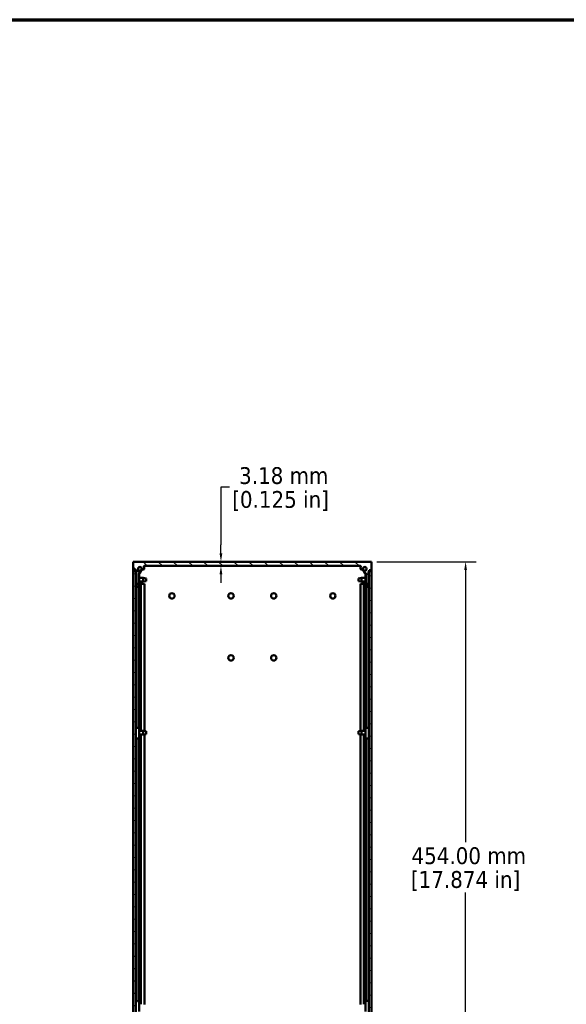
# Model space of a CAD drawing. Header units: millimetres. Extents: x 32 to 2127, y 63 to 1334.
# Tile 11 of 16: x 953 to 1359, y 602 to 1334. Entities that reach past the tile are written whole.
import ezdxf

# ---------------------------------------------------------------- set-up
doc = ezdxf.new("R2010")
doc.units = ezdxf.units.MM
doc.header["$LTSCALE"] = 2.5
for name, color, linetype, lineweight in [('Border (ANSI)', 7, 'Continuous', 70), ('Dimension (ANSI)', 7, 'Continuous', 25), ('Hatch (ANSI)', 7, 'Continuous', 18), ('Visible (ANSI)', 7, 'Continuous', 50)]:
    doc.layers.add(name, color=color, linetype=linetype, lineweight=lineweight)
doc.styles.add('Note Text (ANSI)', font='tahoma.ttf')
doc.dimstyles.new('Default - mm (ANSI)', dxfattribs={"dimscale": 2.5, "dimtxt": 5, "dimasz": 2.5, "dimexe": 3.175, "dimexo": 1.6002, "dimgap": 0.8, "dimtad": 0, "dimtih": 1, "dimtoh": 1, "dimrnd": 1e-08, "dimzin": 0, "dimdsep": 46, "dimtxsty": 'Note Text (ANSI)', "dimcen": 0.09, "dimdle": 10, "dimclrd": 256, "dimclre": 256, "dimclrt": 256, "dimadec": 1, "dimazin": 0, "dimtfac": 0.6096, "dimtofl": 0, "dimtmove": 0, "dimatfit": 3, "dimldrblk": 'Filled-1', "dimfxl": 1, "dimtolj": 1, "dimtzin": 0, "dimlwd": -1, "dimlwe": -1, "dimarcsym": 0})

# ---------------------------------------------------------------- blocks, each defined once
blk = doc.blocks.new('Borders Default Border')
at = {"layer": 'Border (ANSI)', "flags": 128}
blk.add_lwpolyline([(12.7, 25.4), (12.7, 533.4), (850.9, 533.4), (850.9, 25.4), (12.7, 25.4)], dxfattribs=at)
blk = doc.blocks.new('*D18')
at = {"layer": 'Defpoints', "color": 0, "transparency": 16777216}
for p in [(1214.4, 930.92), (1206.12, 476.91), (1284.18, 476.91)]:
    blk.add_point(p, dxfattribs=at)
at = {"layer": 'Dimension (ANSI)', "transparency": 16777216}
for p, q in [((1218.4, 930.92), (1292.12, 930.92)), ((1284.18, 924.67), (1284.18, 722.6)), ((1284.18, 483.16), (1284.18, 685.23)), ((1210.12, 476.91), (1292.12, 476.91))]:
    blk.add_line(p, q, dxfattribs=at)
for points in [[(1283.14, 924.67), (1285.22, 924.67), (1284.18, 930.92)], [(1283.14, 483.16), (1285.22, 483.16), (1284.18, 476.91)]]:
    blk.add_solid(points, dxfattribs=at)
at = {"layer": 'Dimension (ANSI)', "transparency": 16777216, "char_height": 12.5, "attachment_point": 5, "style": 'Note Text (ANSI)'}
for s, insert in [('\\A1; 454.00 mm', (1284.18, 712.42)), ('\\A1;[17.874 in]', (1284.18, 693.74))]:
    blk.add_mtext(s, dxfattribs=dict(at, insert=insert))
blk = doc.blocks.new('Filled-1')
at = {"color": 0}
for p, q in [((0, 0), (-1, 0.33)), ((-1, 0.33), (-1, -0.33)), ((-1, 0), (0, 0)), ((-1, -0.33), (0, 0))]:
    blk.add_line(p, q, dxfattribs=at)
at = {"color": 0, "flags": 128}
blk.add_lwpolyline([(-1, -0.33), (0, 0), (-1, 0.33), (-1, -0.33)], dxfattribs=at)
at = {"color": 0}
blk.add_solid([(-1, -0.33), (0, 0), (-1, 0.33), (-1, -0.33)], dxfattribs=at)
blk = doc.blocks.new('*D22')
at = {"layer": 'Defpoints', "color": 0, "transparency": 16777216}
for p in [(1102.59, 930.92), (1112.65, 930.92), (1112.65, 927.74)]:
    blk.add_point(p, dxfattribs=at)
at = {"layer": 'Dimension (ANSI)', "transparency": 16777216}
for p, q in [((1108.84, 986.21), (1102.59, 986.21)), ((1102.59, 986.21), (1102.59, 943.42)), ((1102.59, 937.17), (1102.59, 943.42)), ((1102.59, 921.49), (1102.59, 915.24))]:
    blk.add_line(p, q, dxfattribs=at)
for points in [[(1101.55, 937.17), (1103.63, 937.17), (1102.59, 930.92)], [(1101.55, 921.49), (1103.63, 921.49), (1102.59, 927.74)]]:
    blk.add_solid(points, dxfattribs=at)
at = {"layer": 'Dimension (ANSI)', "transparency": 16777216, "char_height": 12.5, "attachment_point": 5, "style": 'Note Text (ANSI)'}
for s, insert in [('\\A1; 3.18 mm', (1146.84, 994.75)), ('\\A1;[0.125 in]', (1146.84, 976.04))]:
    blk.add_mtext(s, dxfattribs=dict(at, insert=insert))

msp = doc.modelspace()

# ---------------------------------------------------------------- hatches: boundary and pattern name
at = {"layer": 'Hatch (ANSI)'}
h = msp.add_hatch(dxfattribs=at)
h.set_pattern_fill('ANSI31', color=256, scale=63.5, angle=-90, style=0)
h.set_pattern_definition([(315, (0, 0), (5.61266, 5.61266), [])])
edge = h.paths.add_edge_path()
edge.add_line((1037.3616, 930.9177), (1037.3616, 924.5677))
edge.add_line((1037.3616, 924.5677), (1039.1906, 924.5677))
edge.add_line((1039.1906, 924.5677), (1039.1906, 923.8277))
edge.add_line((1039.1906, 923.8277), (1039.1906, 923.2977))
edge.add_line((1039.1906, 923.2977), (1039.3285, 923.2977))
edge.add_line((1039.3285, 923.2977), (1039.5716, 923.2977))
edge.add_line((1039.5716, 923.2977), (1039.5716, 914.4077))
edge.add_line((1039.5716, 914.4077), (1041.6036, 914.4077))
edge.add_line((1041.6036, 914.4077), (1041.6036, 921.9064))
edge.add_ellipse((1041.9846, 921.9064), major_axis=(-0.381, 0), ratio=1, start_angle=267.543268, end_angle=360, ccw=False)
edge.add_ellipse((1042.0423, 923.2514), major_axis=(-0.0414, -0.9643), ratio=1, start_angle=0, end_angle=173.3396778)
edge.add_ellipse((1042.4166, 925.5837), major_axis=(-0.2214, -1.3794), ratio=1, start_angle=108.2341086, end_angle=360, ccw=False)
edge.add_ellipse((1044.7489, 925.958), major_axis=(-0.953, -0.1529), ratio=1, start_angle=0, end_angle=180)
edge.add_ellipse((1042.4166, 925.5837), major_axis=(3.2854, 0.5272), ratio=1, start_angle=0, end_angle=19.5325667)
edge.add_ellipse((1045.6709, 927.3617), major_axis=(-0.3344, -0.1827), ratio=1, start_angle=241.350379, end_angle=360, ccw=False)
edge.add_line((1045.6709, 927.7427), (1206.0902, 927.7427))
edge.add_ellipse((1206.0902, 927.3617), major_axis=(0, 0.381), ratio=1, start_angle=241.350379, end_angle=360, ccw=False)
edge.add_ellipse((1209.3446, 925.5837), major_axis=(-2.92, 1.5953), ratio=1, start_angle=0, end_angle=19.5325667)
edge.add_ellipse((1207.0122, 925.958), major_axis=(-0.953, 0.1529), ratio=1, start_angle=0, end_angle=180)
edge.add_ellipse((1209.3446, 925.5837), major_axis=(-1.3794, 0.2214), ratio=1, start_angle=108.2341086, end_angle=360, ccw=False)
edge.add_ellipse((1209.7189, 923.2514), major_axis=(-0.1529, 0.953), ratio=1, start_angle=0, end_angle=173.3396778)
edge.add_ellipse((1209.7766, 921.9064), major_axis=(-0.0163, 0.3806), ratio=1, start_angle=267.543268, end_angle=360, ccw=False)
edge.add_line((1210.1576, 921.9064), (1210.1576, 914.4077))
edge.add_line((1210.1576, 914.4077), (1212.1896, 914.4077))
edge.add_line((1212.1896, 914.4077), (1212.1896, 923.2977))
edge.add_line((1212.1896, 923.2977), (1212.4587, 923.2977))
edge.add_line((1212.4587, 923.2977), (1212.5706, 923.2977))
edge.add_line((1212.5706, 923.2977), (1212.5706, 923.8277))
edge.add_line((1212.5706, 923.8277), (1212.5706, 924.5677))
edge.add_line((1212.5706, 924.5677), (1214.3996, 924.5677))
edge.add_line((1214.3996, 924.5677), (1214.3996, 930.9177))
edge.add_line((1214.3996, 930.9177), (1037.3616, 930.9177))
h = msp.add_hatch(dxfattribs=at)
h.set_pattern_fill('ANSI31', color=256, scale=63.5, angle=-75, style=0)
h.set_pattern_definition([(330, (0, 0), (3.96875, 6.874077), [])])
h.paths.add_polyline_path([(1039.3285, 923.8277), (1039.1906, 923.8277), (1037.5285, 923.8277), (1037.5285, 480.8277), (1039.2166, 480.8277), (1039.3285, 480.8277), (1039.3285, 481.3577), (1039.3285, 923.2977)])
h = msp.add_hatch(dxfattribs=at)
h.set_pattern_fill('ANSI31', color=256, scale=63.5, angle=-15, style=0)
h.set_pattern_definition([(30, (0, 0), (-3.96875, 6.874077), [])])
h.paths.add_polyline_path([(1214.2587, 923.8277), (1212.5706, 923.8277), (1212.4587, 923.8277), (1212.4587, 923.2977), (1212.4587, 481.3577), (1212.4587, 480.8277), (1212.5966, 480.8277), (1214.2587, 480.8277)])

# ---------------------------------------------------------------- linework, layer by layer
at = {"layer": 'Visible (ANSI)'}
for p, q in [((1037.3616, 930.9177), (1037.3616, 924.5677)), ((1214.3996, 930.9177), (1037.3616, 930.9177)), ((1214.3996, 924.5677), (1214.3996, 930.9177)), ((1214.4126, 930.9177), (1214.3996, 930.9177)), ((1214.4126, 914.4177), (1214.4126, 930.9177)), ((1037.3616, 924.5677), (1039.1906, 924.5677)), ((1037.3746, 914.4177), (1037.3746, 924.5677)), ((1039.3285, 923.8277), (1037.5285, 923.8277)), ((1037.5285, 923.8277), (1037.5285, 480.8277)), ((1039.1906, 924.5677), (1039.1906, 923.2977)), ((1039.1906, 923.2977), (1039.5716, 923.2977)), ((1039.3285, 480.8277), (1039.3285, 923.8277)), ((1039.5716, 921.6224), (1039.3285, 921.6224)), ((1039.3285, 921.5628), (1039.5716, 921.5628)), ((1039.5716, 923.2977), (1039.5716, 914.4077)), ((1041.6036, 914.4077), (1041.6036, 921.9064)), ((1041.8277, 921.6224), (1041.6036, 921.6224)), ((1041.6036, 921.5628), (1041.8277, 921.5628)), ((1041.8277, 921.6224), (1041.8277, 921.5628)), ((1041.8277, 921.5628), (1041.8277, 913.413)), ((1045.6709, 927.7427), (1206.0902, 927.7427)), ((1210.1576, 921.7487), (1209.9335, 921.7487)), ((1209.9335, 921.43), (1209.9335, 921.7487)), ((1210.1576, 921.9064), (1210.1576, 914.4077)), ((1212.1896, 914.4077), (1212.1896, 923.2977)), ((1212.1896, 923.2977), (1212.5706, 923.2977)), ((1212.4457, 921.7487), (1212.1896, 921.7487)), ((1212.4457, 921.43), (1212.4457, 921.7487)), ((1214.2587, 923.8277), (1212.4587, 923.8277)), ((1212.4587, 923.8277), (1212.4587, 480.8277)), ((1212.5706, 923.2977), (1212.5706, 924.5677)), ((1212.5706, 924.5677), (1214.3996, 924.5677)), ((1214.2587, 480.8277), (1214.2587, 923.8277)), ((1037.5285, 914.4177), (1037.3746, 914.4177)), ((1037.3746, 490.2377), (1037.3746, 914.4177)), ((1039.5716, 914.4077), (1041.6036, 914.4077)), ((1039.5716, 914.4077), (1039.5716, 913.413)), ((1039.5846, 914.4077), (1039.5846, 913.312)), ((1041.5716, 913.413), (1041.5716, 914.4077)), ((1041.8277, 918.9501), (1044.9453, 918.9501)), ((1041.8277, 916.1053), (1044.9453, 916.1053)), ((1042.0139, 914.4177), (1041.8277, 914.4177)), ((1042.0139, 914.4177), (1043.0205, 914.4177)), ((1043.8089, 914.4177), (1043.0205, 914.4177)), ((1043.0205, 914.4177), (1043.0205, 805.3501)), ((1043.8089, 914.4177), (1045.7271, 914.4177)), ((1044.9453, 916.1053), (1044.9453, 918.9501)), ((1047.0535, 918.531), (1044.9453, 918.9501)), ((1047.0535, 916.5244), (1044.9453, 916.1053)), ((1045.7271, 914.4177), (1045.7271, 805.1947)), ((1047.0535, 918.531), (1047.0535, 916.5244)), ((1204.7337, 918.531), (1206.8419, 918.9501)), ((1204.7337, 916.5244), (1204.7337, 918.531)), ((1204.7337, 916.5244), (1206.8419, 916.1053)), ((1207.9782, 914.4177), (1206.06, 914.4177)), ((1206.06, 805.1947), (1206.06, 914.4177)), ((1206.8419, 918.9501), (1206.8419, 916.1053)), ((1209.9335, 918.9501), (1206.8419, 918.9501)), ((1209.9335, 916.1053), (1206.8419, 916.1053)), ((1207.9782, 914.4177), (1208.7667, 914.4177)), ((1209.7732, 914.4177), (1208.7667, 914.4177)), ((1208.7667, 805.3501), (1208.7667, 914.4177)), ((1209.7732, 914.4177), (1209.9335, 914.4177)), ((1209.9335, 921.43), (1210.1576, 921.43)), ((1209.9335, 913.2867), (1209.9335, 921.43)), ((1210.1576, 914.4077), (1212.1896, 914.4077)), ((1210.1896, 914.4077), (1210.1896, 913.2867)), ((1212.1896, 921.43), (1212.4457, 921.43)), ((1212.1896, 913.2867), (1212.1896, 914.4077)), ((1212.4457, 921.43), (1212.4457, 913.2867)), ((1212.4587, 918.9501), (1212.4457, 918.9501)), ((1212.4587, 916.1053), (1212.4457, 916.1053)), ((1212.4457, 914.4177), (1212.4587, 914.4177)), ((1214.2587, 914.4177), (1214.4126, 914.4177)), ((1214.4126, 914.4177), (1214.4126, 490.2377)), ((1039.5846, 912.6361), (1039.5846, 807.625)), ((1041.6166, 912.716), (1041.6166, 807.625)), ((1210.1706, 807.663), (1210.1706, 912.5529)), ((1212.2026, 807.663), (1212.2026, 912.5446)), ((1039.3285, 808.1538), (1039.5846, 808.1538)), ((1039.5846, 807.625), (1039.5846, 807.5285)), ((1041.5846, 807.5285), (1041.5846, 807.625)), ((1041.6166, 808.1538), (1041.8407, 808.1538)), ((1041.8407, 808.1538), (1041.8407, 807.5285)), ((1041.8407, 799.7016), (1041.8407, 807.5285)), ((1041.8407, 805.3501), (1044.9453, 805.3501)), ((1044.9453, 802.5053), (1044.9453, 805.3501)), ((1047.0535, 804.931), (1044.9453, 805.3501)), ((1047.0535, 804.931), (1047.0535, 802.9244)), ((1204.7337, 804.931), (1206.8419, 805.3501)), ((1204.7337, 802.9244), (1204.7337, 804.931)), ((1206.8419, 805.3501), (1206.8419, 802.5053)), ((1209.9465, 805.3501), (1206.8419, 805.3501)), ((1209.9465, 808.1033), (1210.1706, 808.1033)), ((1209.9465, 807.5863), (1209.9465, 808.1033)), ((1209.9465, 807.5863), (1209.9465, 799.7521)), ((1210.2026, 807.663), (1210.2026, 807.5863)), ((1212.2026, 808.1033), (1212.4587, 808.1033)), ((1212.2026, 807.5863), (1212.2026, 807.663)), ((1039.5846, 799.6433), (1039.5846, 604.6247)), ((1041.6166, 799.6467), (1041.6166, 604.6247)), ((1041.8407, 802.5053), (1044.9453, 802.5053)), ((1043.0205, 802.5053), (1043.0205, 602.1501)), ((1047.0535, 802.9244), (1044.9453, 802.5053)), ((1045.7271, 802.6608), (1045.7271, 601.9947)), ((1204.7337, 802.9244), (1206.8419, 802.5053)), ((1206.06, 601.9947), (1206.06, 802.6608)), ((1209.9465, 802.5053), (1206.8419, 802.5053)), ((1208.7667, 602.1501), (1208.7667, 802.5053)), ((1210.1706, 604.7549), (1210.1706, 799.7067)), ((1212.2026, 604.7558), (1212.2026, 799.7039)), ((1039.3285, 604.6895), (1039.5846, 604.6895)), ((1039.5846, 604.6247), (1039.5846, 604.6157)), ((1041.5846, 604.6157), (1041.5846, 604.6247)), ((1041.6166, 604.6895), (1041.8407, 604.6895)), ((1041.8407, 604.6895), (1041.8407, 604.6157)), ((1041.8407, 596.766), (1041.8407, 604.6157)), ((1209.9465, 604.7395), (1209.9465, 596.8913))]:
    msp.add_line(p, q, dxfattribs=at)
for centre, radius in [((1042.4166, 925.5837), 1.3589), ((1209.3706, 925.5837), 1.3589), ((1066.1686, 905.5177), 1.981), ((1110.0186, 905.5177), 2.0193), ((1141.7686, 905.5177), 2.0193), ((1185.6186, 905.5177), 1.981), ((1110.0186, 859.4802), 2.0193), ((1141.7686, 859.4802), 2.0193)]:
    msp.add_circle(centre, radius, dxfattribs=at)
for centre, radius, start, end in [((1042.4166, 925.5837), 1.397, 9.1170543, 260.8829457), ((1041.9846, 921.9064), 0.381, 87.543268, 180), ((1042.0423, 923.2514), 0.9652, 267.543268, 80.8829457), ((1042.4166, 925.5837), 1.7526, 282.0760765, 347.9239235), ((1044.7489, 925.958), 0.9652, 189.1170543, 9.1170543), ((1045.6709, 927.3617), 0.381, 90, 208.649621), ((1042.4166, 925.5837), 3.3274, 9.1170543, 28.649621), ((1207.0122, 925.958), 0.9652, 170.8829457, 350.8829457), ((1209.3446, 925.5837), 3.3274, 151.350379, 170.8829457), ((1206.0902, 927.3617), 0.381, 331.350379, 90), ((1209.3706, 925.5837), 1.7526, 191.4423567, 257.1896401), ((1209.3446, 925.5837), 1.397, 279.1170543, 170.8829457), ((1209.7189, 923.2514), 0.9652, 99.1170543, 272.456732), ((1209.7766, 921.9064), 0.381, 0, 92.456732)]:
    msp.add_arc(centre, radius, start, end, dxfattribs=at)
for centre, major_axis, ratio, start_param, end_param in [((1040.5716, 913.413), (1.2561, 0), 0.9999711, 3.28558832, 6.28318531), ((1040.5716, 913.4727), (1, 0), 0.9999711, 3.14159265, 6.28318531), ((1040.5716, 913.413), (-1, 0), 0.9999711, 0, 3.14159265), ((1211.1896, 913.2867), (1.2561, 0), 0.9991755, 3.14159265, 6.28318531), ((1211.1896, 913.6054), (1, 0), 0.9991755, 3.14159265, 6.28318531), ((1211.1896, 913.2867), (-1, 0), 0.9991755, 0, 3.14159265), ((1040.5846, 807.5285), (1.2561, 0), 0.07673529, 3.14159265, 6.28318531), ((1040.5846, 807.5285), (-1, 0), 0.07673529, 0, 3.14159265), ((1211.2026, 807.5863), (1.2561, 0), 0.06343468, 3.14159265, 6.28318531), ((1211.2026, 807.5863), (-1, 0), 0.06343468, 0, 3.14159265), ((1040.5846, 799.7016), (-1.2561, 0), 0.07673529, 0, 3.14159265), ((1211.2026, 799.7521), (-1.2561, 0), 0.06343468, 0, 3.14159265), ((1040.5846, 604.6157), (1.2561, 0), 0.00905741, 3.14159268, 6.28318533), ((1040.5846, 604.6157), (-1, 0), 0.00905741, 0, 3.14159265), ((1211.2026, 604.7395), (1.2561, 0), 0.02151148, 0, 3.14159266)]:
    msp.add_ellipse(centre, major_axis=major_axis, ratio=ratio, start_param=start_param, end_param=end_param, dxfattribs=at)

# ---------------------------------------------------------------- block references
at = {"xscale": 2.5, "yscale": 2.5, "zscale": 2.5}
msp.add_blockref('Borders Default Border', (0, 0), dxfattribs=at)

# ---------------------------------------------------------------- dimensions: what is measured, and where the dimension line sits
at = {"layer": 'Dimension (ANSI)'}
for base, p1, p2, angle, text, override, picture, middle in [((1102.5892021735, 930.917722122), (1112.65271342, 927.742722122), (1112.65271342, 930.917722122), 270, ' <> mm\\X[0.125 in]', {"dimgap": 0.8, "dimdec": 2, "dimpost": '', "dimse1": 1, "dimse2": 1, "dimtol": 0, "dimlim": 0, "dimtp": 0, "dimtm": 0, "dimtdec": 2, "dimtmove": 1, "dimatfit": 1}, '*D22', (1103.582004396, 986.2135993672)), ((1284.1778100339, 476.912722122), (1214.3995625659, 930.917722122), (1206.1161891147, 476.912722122), 90, ' <> mm\\X[17.874 in]', {"dimgap": 0.8, "dimdec": 2, "dimpost": '', "dimtol": 0, "dimlim": 0, "dimtp": 0, "dimtm": 0, "dimtdec": 2, "dimatfit": 1}, '*D18', (1284.1778100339, 703.915222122))]:
    dim = msp.add_linear_dim(base=base, p1=p1, p2=p2, angle=angle, text=text, dimstyle='Default - mm (ANSI)', override=override, dxfattribs=at)
    dim.commit()
    dim.dimension.update_dxf_attribs({"geometry": picture, "text_midpoint": middle, "dimtype": 160})

doc.saveas('drawing.dxf')
